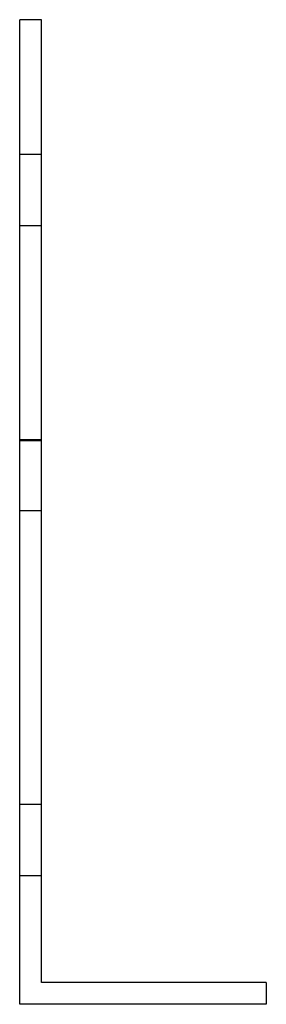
# Model space of a CAD drawing. Header units: millimetres. Extents: x -23 to 23, y -90 to 90.
import ezdxf

# ---------------------------------------------------------------- set-up
doc = ezdxf.new("R2010")
doc.units = ezdxf.units.MM
doc.layers.add('HIDDEN', color=7, linetype='Continuous')
doc.layers.add('THICK', color=7, linetype='Continuous')

msp = doc.modelspace()

# ---------------------------------------------------------------- linework, layer by layer
at = {"layer": 'HIDDEN'}
for p, q in [((-22.5, 90), (-22.5, 90)), ((-22.5, 90), (-22.5, 90)), ((-18.5, 90), (-18.5, 90)), ((-18.5, 90), (-18.5, 90)), ((-18.5, 65.34), (-22.5, 65.34)), ((-18.5, 65.34), (-22.5, 65.34)), ((-18.5, 52.34), (-22.5, 52.34)), ((-18.5, 52.34), (-22.5, 52.34)), ((-18.5, 13.2), (-22.5, 13.2)), ((-18.5, 13.2), (-22.5, 13.2)), ((-18.5, 13), (-22.5, 13)), ((-18.5, 0.2), (-22.5, 0.2)), ((-18.5, 0.2), (-22.5, 0.2)), ((-18.5, -53.5), (-22.5, -53.5)), ((-18.5, -53.5), (-22.5, -53.5)), ((-18.5, -53.5), (-22.5, -53.5)), ((-18.5, -53.5), (-22.5, -53.5)), ((-18.5, -66.5), (-22.5, -66.5)), ((-18.5, -66.5), (-22.5, -66.5)), ((-18.5, -66.5), (-22.5, -66.5)), ((-18.5, -66.5), (-22.5, -66.5)), ((-18.5, -86), (-18.5, -86)), ((22.5, -86), (22.5, -86)), ((-22.5, -90), (-22.5, -90)), ((22.5, -90), (22.5, -90))]:
    msp.add_line(p, q, dxfattribs=at)
at = {"layer": 'THICK'}
for p, q in [((-18.5, 90), (-22.5, 90)), ((-22.5, -90), (-22.5, 90)), ((-18.5, -86), (-18.5, 90)), ((22.5, -86), (-18.5, -86)), ((22.5, -86), (22.5, -90)), ((22.5, -90), (-22.5, -90))]:
    msp.add_line(p, q, dxfattribs=at)

doc.saveas('drawing.dxf')
